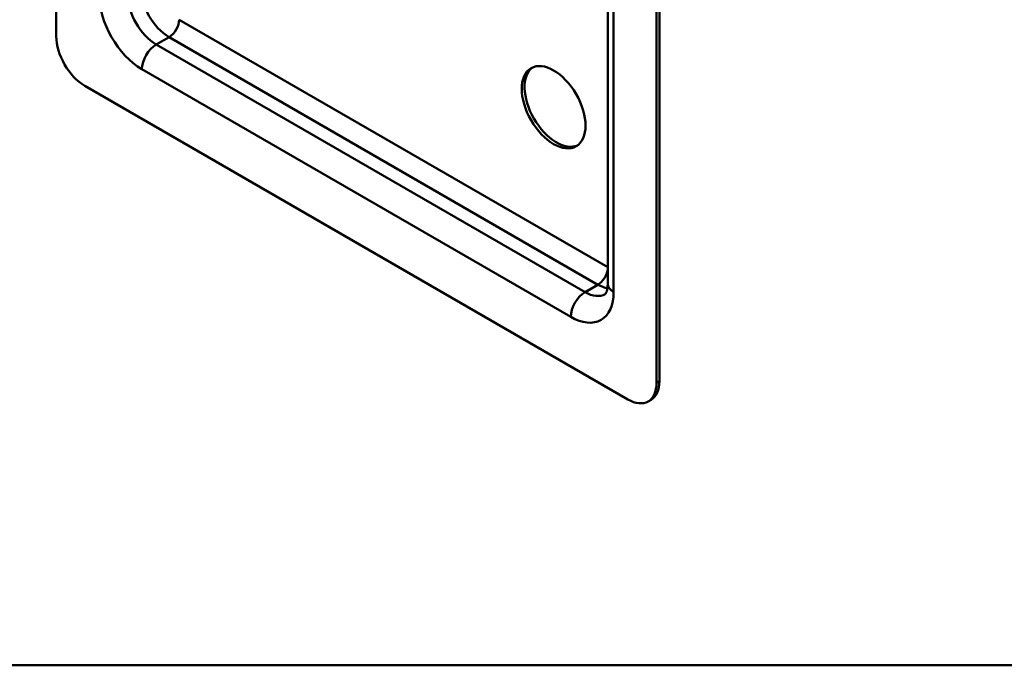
# Model space of a CAD drawing. Header units: millimetres. Extents: x 20 to 833, y 20 to 574.
# Tile 1 of 7: x 186 to 284, y 20 to 84. Entities that reach past the tile are written whole.
import ezdxf

# ---------------------------------------------------------------- set-up
doc = ezdxf.new("R2010")
doc.units = ezdxf.units.MM
doc.header["$LTSCALE"] = 2
for name, color, linetype, lineweight in [('Sichtbare Kanten(DIN)', 7, 'Continuous', 50), ('Sichtbare tangentiale Kanten(DIN)', 7, 'Continuous', 50), ('Skizziergeometrie(DIN)', 7, 'Continuous', 50)]:
    doc.layers.add(name, color=color, linetype=linetype, lineweight=lineweight)

# ---------------------------------------------------------------- blocks, each defined once
blk = doc.blocks.new('Ränder Standardrahmen')
at = {"layer": 'Skizziergeometrie(DIN)', "flags": 128}
blk.add_lwpolyline([(10, 10), (10, 287), (410, 287), (410, 10), (10, 10)], dxfattribs=at)

msp = doc.modelspace()

# ---------------------------------------------------------------- linework, layer by layer
at = {"layer": 'Sichtbare Kanten(DIN)'}
for p, q in [((190.0202, 163.8756), (190.0202, 82.226)), ((249.4172, 47.9331), (249.4172, 129.5828)), ((249.7, 48.0964), (249.7, 129.7461)), ((244.5888, 57.7311), (244.5888, 126.3168)), ((192.8486, 77.327), (246.5888, 46.3001)), ((248.5888, 46.102), (248.8716, 46.2653))]:
    msp.add_line(p, q, dxfattribs=at)
for centre, major_axis, start_param, end_param in [((192.8486, 80.593), (-2, 3.4641), 0.7853982, 2.3561945), ((239.5177, 75.3674), (-2.23, 3.8625), 0.0634602, 3.0781324), ((246.5888, 49.5661), (2, -3.4641), 5.4977871, 7.0685835), ((246.8716, 49.7294), (2, -3.4641), 0, 0.7853982)]:
    msp.add_ellipse(centre, major_axis=major_axis, ratio=0.5773503, start_param=start_param, end_param=end_param, dxfattribs=at)
msp.add_ellipse((239.2348, 75.2041), major_axis=(-2.23, 3.8625), ratio=0.5773503, dxfattribs=at)
msp.add_open_spline([(244.3461, 56.7165), (244.3461, 56.7165), (244.3469, 56.716), (244.3649, 56.7343), (244.3821, 56.7537), (244.4286, 56.8322), (244.4575, 56.8915), (244.513, 57.0566), (244.5394, 57.1624), (244.5773, 57.4167), (244.5888, 57.5653), (244.5888, 57.7311)], degree=3, knots=[5.49778714, 5.49778714, 5.49778714, 5.49778714, 5.65486678, 5.65486678, 5.81194641, 5.81194641, 5.96902604, 5.96902604, 6.12610567, 6.12610567, 6.28318531, 6.28318531, 6.28318531, 6.28318531], dxfattribs=at)
at = {"layer": 'Sichtbare tangentiale Kanten(DIN)'}
for p, q in [((245.1745, 125.5003), (245.1745, 56.9146)), ((202.1825, 83.859), (244.5888, 59.3757)), ((199.9197, 81.4095), (201.1925, 82.1443)), ((243.6189, 57.6494), (201.1925, 82.1443)), ((199.9197, 81.4095), (242.3461, 56.9146)), ((240.9319, 54.4651), (198.5055, 78.96)), ((242.3461, 56.9146), (243.6189, 57.6494)), ((249.7, 48.0964), (249.4172, 47.9331))]:
    msp.add_line(p, q, dxfattribs=at)
for centre, major_axis, start_param, end_param in [((201.1925, 85.4103), (-2, 3.4641), 0.7853982, 2.3561945), ((198.5055, 83.859), (3, -5.1962), 3.9269908, 5.4977871), ((199.9197, 84.6755), (2, -3.4641), 3.9269908, 5.4977871), ((201.1925, 83.2874), (0.7, 1.2124), 3.9269908, 5.4977871), ((199.9197, 79.7765), (1, 1.7321), 0.7853982, 2.3561945), ((243.6189, 58.7925), (-0.7, -1.2124), 0.7853982, 2.1543323), ((243.6189, 60.9154), (-2, 3.4641), 2.3561945, 2.694927), ((246.5888, 57.7311), (-2, 0), 0, 0.7853982), ((242.3461, 55.2816), (-1, -1.7321), 3.9269908, 5.4977871), ((240.9319, 59.3641), (3, -5.1962), 5.4977871, 7.0685835), ((242.3461, 60.1806), (2, -3.4641), 5.4977871, 6.2831853)]:
    msp.add_ellipse(centre, major_axis=major_axis, ratio=0.5773503, start_param=start_param, end_param=end_param, dxfattribs=at)

# ---------------------------------------------------------------- block references
at = {"xscale": 2, "yscale": 2, "zscale": 2}
msp.add_blockref('Ränder Standardrahmen', (0, 0), dxfattribs=at)

doc.saveas('drawing.dxf')
